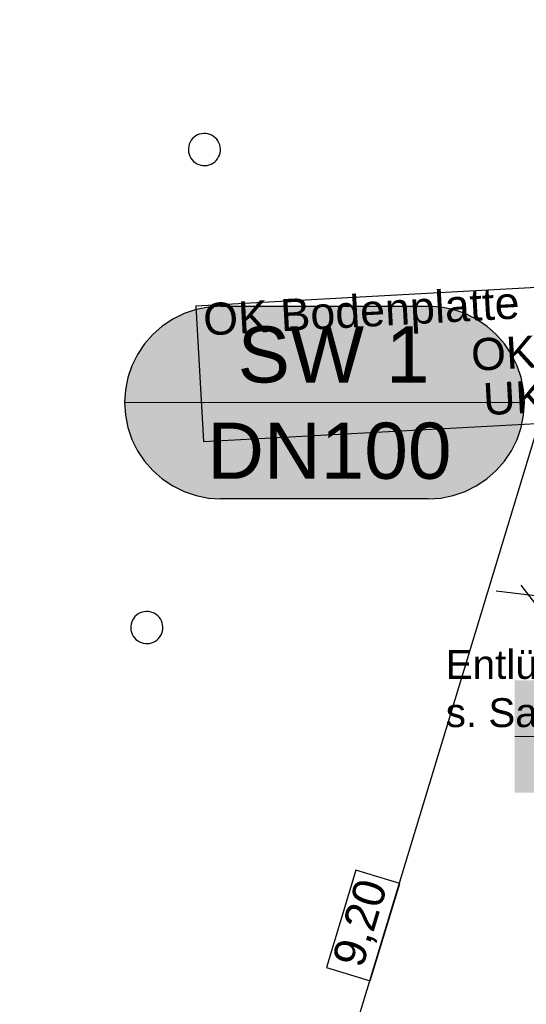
# Model space of a CAD drawing. Extents: x -779 to 790, y -208 to 633.
# Tile 152 of 232: x -50 to -18, y 294 to 355. Entities that reach past the tile are written whole.
import ezdxf
from ezdxf.lldxf.tags import DXFTag

# ---------------------------------------------------------------- set-up
doc = ezdxf.new("R2010")
doc.units = 0
doc.layers.get('0').update_dxf_attribs({"lineweight": 25})
for name, color, linetype, lineweight, true_color in [('01 Höhen im Gebäude - Basis', 7, 'Continuous', 25, 0x848484), ('01AFU Allgemein Bemaßung-A07F5V4RWF', 7, 'Continuous', 25, 0x848484), ('20 Magerbeton Bohrungen', 7, 'Continuous', 25, 0x848484), ('S_Mass', 150, 'Continuous', 25, 0x007fff)]:
    doc.layers.add(name, color=color, linetype=linetype, lineweight=lineweight, true_color=true_color)
doc.layers.add('SC_Mass', color=7, linetype='Continuous', lineweight=25)
doc.styles.get("Standard").update_dxf_attribs({"font": 'arial.ttf'})
tags = doc.linetypes.add('Wipeout_Contour-A07F5V4SWF', pattern=[1, 0, -1]).pattern_tags.tags
tags[6:7] = [DXFTag(74, 4), DXFTag(75, 0), DXFTag(340, '0'), DXFTag(46, 1.0), DXFTag(50, 0.0), DXFTag(44, 0.0), DXFTag(45, 0.0)]
tags[4:5] = [DXFTag(74, 4), DXFTag(75, 0), DXFTag(340, '0'), DXFTag(46, 1.0), DXFTag(50, 0.0), DXFTag(44, 0.0), DXFTag(45, 0.0)]

# ---------------------------------------------------------------- blocks, each defined once
blk = doc.blocks.new('Referenz-A07F5V4VWF', base_point=(-401.415, -176.34))
at = {"layer": '01 Höhen im Gebäude - Basis', "color": 0, "linetype": 'Wipeout_Contour-A07F5V4SWF', "lineweight": -2, "ltscale": 1.625}
for p, q in [((1.774, 339.835), (-38.572, 337.627)), ((-38.572, 337.627), (-38.11, 329.181)), ((-38.11, 329.181), (2.236, 331.389))]:
    blk.add_line(p, q, dxfattribs=at)
at = {"layer": '01AFU Allgemein Bemaßung-A07F5V4RWF', "color": 0, "lineweight": -2}
blk.add_line((-53.515, 210.588), (-0.124, 386.661), dxfattribs=at)
at = {"layer": '01AFU Allgemein Bemaßung-A07F5V4RWF', "color": 0, "linetype": 'Wipeout_Contour-A07F5V4SWF', "lineweight": -2, "ltscale": 1.625}
for p, q in [((-28.608, 302.476), (-30.446, 296.414)), ((-25.873, 301.647), (-28.608, 302.476)), ((-27.711, 295.585), (-25.873, 301.647)), ((-30.446, 296.414), (-27.711, 295.585))]:
    blk.add_line(p, q, dxfattribs=at)
at = {"layer": '20 Magerbeton Bohrungen', "color": 0, "lineweight": -2}
for p, q in [((-38.862, 347.961), (-38.931, 347.85)), ((-38.78, 348.063), (-38.862, 347.961)), ((-38.685, 348.153), (-38.78, 348.063)), ((-38.58, 348.23), (-38.685, 348.153)), ((-38.465, 348.293), (-38.58, 348.23)), ((-38.343, 348.34), (-38.465, 348.293)), ((-38.215, 348.371), (-38.343, 348.34)), ((-38.085, 348.385), (-38.215, 348.371)), ((-37.955, 348.381), (-38.085, 348.385)), ((-37.825, 348.361), (-37.955, 348.381)), ((-37.7, 348.324), (-37.825, 348.361)), ((-37.58, 348.271), (-37.7, 348.324)), ((-37.469, 348.203), (-37.58, 348.271)), ((-37.367, 348.121), (-37.469, 348.203)), ((-37.277, 348.026), (-37.367, 348.121)), ((-37.2, 347.92), (-37.277, 348.026)), ((-37.137, 347.805), (-37.2, 347.92)), ((-39.041, 347.476), (-39.044, 347.345)), ((-39.044, 347.345), (-39.03, 347.215)), ((-39.021, 347.605), (-39.041, 347.476)), ((-38.984, 347.73), (-39.021, 347.605)), ((-38.931, 347.85), (-38.984, 347.73)), ((-37.09, 347.683), (-37.137, 347.805)), ((-37.059, 347.556), (-37.09, 347.683)), ((-37.046, 347.426), (-37.059, 347.556)), ((-37.049, 347.295), (-37.046, 347.426)), ((-39.03, 347.215), (-39, 347.088)), ((-39, 347.088), (-38.953, 346.965)), ((-38.953, 346.965), (-38.89, 346.851)), ((-38.89, 346.851), (-38.813, 346.745)), ((-38.813, 346.745), (-38.723, 346.65)), ((-37.404, 346.617), (-37.31, 346.707)), ((-37.31, 346.707), (-37.227, 346.809)), ((-37.227, 346.809), (-37.159, 346.921)), ((-37.159, 346.921), (-37.106, 347.04)), ((-37.106, 347.04), (-37.069, 347.166)), ((-37.069, 347.166), (-37.049, 347.295)), ((-38.723, 346.65), (-38.621, 346.568)), ((-38.621, 346.568), (-38.509, 346.5)), ((-38.509, 346.5), (-38.39, 346.447)), ((-38.39, 346.447), (-38.264, 346.41)), ((-38.264, 346.41), (-38.135, 346.389)), ((-38.135, 346.389), (-38.004, 346.386)), ((-38.004, 346.386), (-37.874, 346.4)), ((-37.874, 346.4), (-37.747, 346.43)), ((-37.747, 346.43), (-37.625, 346.478)), ((-37.625, 346.478), (-37.51, 346.54)), ((-37.51, 346.54), (-37.404, 346.617)), ((-42.053, 318.504), (-42.168, 318.442)), ((-41.931, 318.551), (-42.053, 318.504)), ((-41.803, 318.582), (-41.931, 318.551)), ((-41.673, 318.596), (-41.803, 318.582)), ((-41.543, 318.593), (-41.673, 318.596)), ((-41.413, 318.572), (-41.543, 318.593)), ((-41.288, 318.535), (-41.413, 318.572)), ((-41.168, 318.482), (-41.288, 318.535)), ((-41.057, 318.414), (-41.168, 318.482)), ((-42.572, 317.942), (-42.609, 317.816)), ((-42.519, 318.061), (-42.572, 317.942)), ((-42.45, 318.173), (-42.519, 318.061)), ((-42.368, 318.275), (-42.45, 318.173)), ((-42.273, 318.365), (-42.368, 318.275)), ((-42.168, 318.442), (-42.273, 318.365)), ((-40.955, 318.332), (-41.057, 318.414)), ((-40.865, 318.237), (-40.955, 318.332)), ((-40.788, 318.131), (-40.865, 318.237)), ((-40.725, 318.016), (-40.788, 318.131)), ((-40.678, 317.894), (-40.725, 318.016)), ((-40.647, 317.767), (-40.678, 317.894)), ((-42.629, 317.687), (-42.632, 317.556)), ((-42.632, 317.556), (-42.618, 317.426)), ((-42.609, 317.816), (-42.629, 317.687)), ((-42.618, 317.426), (-42.588, 317.299)), ((-42.588, 317.299), (-42.541, 317.177)), ((-40.747, 317.132), (-40.694, 317.252)), ((-40.694, 317.252), (-40.657, 317.377)), ((-40.657, 317.377), (-40.637, 317.506)), ((-40.634, 317.637), (-40.647, 317.767)), ((-40.637, 317.506), (-40.634, 317.637)), ((-42.541, 317.177), (-42.478, 317.062)), ((-42.478, 317.062), (-42.401, 316.956)), ((-42.401, 316.956), (-42.311, 316.861)), ((-42.311, 316.861), (-42.209, 316.779)), ((-42.209, 316.779), (-42.097, 316.711)), ((-42.097, 316.711), (-41.978, 316.658)), ((-41.978, 316.658), (-41.852, 316.621)), ((-41.462, 316.611), (-41.335, 316.642)), ((-41.335, 316.642), (-41.213, 316.689)), ((-41.213, 316.689), (-41.098, 316.751)), ((-41.098, 316.751), (-40.992, 316.829)), ((-40.992, 316.829), (-40.898, 316.919)), ((-40.898, 316.919), (-40.815, 317.02)), ((-40.815, 317.02), (-40.747, 317.132)), ((-41.852, 316.621), (-41.723, 316.601)), ((-41.723, 316.601), (-41.592, 316.597)), ((-41.592, 316.597), (-41.462, 316.611))]:
    blk.add_line(p, q, dxfattribs=at)
at = {"layer": '01 Höhen im Gebäude - Basis', "color": 0, "linetype": 'ByBlock', "lineweight": -2, "ltscale": 0.21125, "char_height": 2.00026, "attachment_point": 1, "rotation": 3.13197}
for s, insert in [('{\\fArial;OK Bodenplatte -0,15 = 44,60}', (-38.172, 337.788)), ('{\\fArial;OKF -0,30 = 44,45}', (-21.482, 335.586)), ('{\\fArial;UKF -0,80 = 43,95}', (-20.734, 332.822))]:
    blk.add_mtext(s, dxfattribs=dict(at, insert=insert))
at = {"layer": '01AFU Allgemein Bemaßung-A07F5V4RWF', "color": 0, "linetype": 'ByBlock', "lineweight": -2, "ltscale": 1.625, "insert": (-30.117, 296.884), "char_height": 2.00026, "attachment_point": 1, "rotation": 73.13117}
blk.add_mtext('{\\fArial;9,20}', dxfattribs=at)
blk = doc.blocks.new('Maß-A07F5VG9WF', base_point=(-19.858, 318.45))
at = {"color": 0, "linetype": 'ByBlock', "lineweight": -2, "ltscale": 0.25}
for p, q in [((-19.858, 319.885), (-7.945, 318.45)), ((-18.336, 320.236), (-17.41, 319.056))]:
    blk.add_line(p, q, dxfattribs=at)

msp = doc.modelspace()

# ---------------------------------------------------------------- linework, layer by layer
at = {"layer": 'S_Mass'}
for p, q in [((-37.796, 337.565), (-38.566, 337.412)), ((-37.013, 337.616), (-37.796, 337.565)), ((-37.013, 337.616), (-24.101, 337.616)), ((-23.317, 337.565), (-24.101, 337.616)), ((-22.548, 337.412), (-23.317, 337.565)), ((-39.309, 337.16), (-40.013, 336.813)), ((-38.566, 337.412), (-39.309, 337.16)), ((-21.805, 337.16), (-22.548, 337.412)), ((-21.101, 336.813), (-21.805, 337.16)), ((-40.665, 336.377), (-41.255, 335.859)), ((-40.013, 336.813), (-40.665, 336.377)), ((-20.448, 336.377), (-21.101, 336.813)), ((-19.858, 335.859), (-20.448, 336.377)), ((-41.255, 335.859), (-41.773, 335.269)), ((-19.341, 335.269), (-19.858, 335.859)), ((-41.773, 335.269), (-42.209, 334.616)), ((-18.904, 334.616), (-19.341, 335.269)), ((-42.209, 334.616), (-42.556, 333.913)), ((-18.557, 333.913), (-18.904, 334.616)), ((-42.556, 333.913), (-42.808, 333.169)), ((-18.305, 333.169), (-18.557, 333.913)), ((-42.808, 333.169), (-42.961, 332.4)), ((-18.152, 332.4), (-18.305, 333.169)), ((-42.961, 332.4), (-43.013, 331.616)), ((-18.101, 331.616), (-18.152, 332.4)), ((-43.013, 331.616), (-42.961, 330.833)), ((-18.152, 330.833), (-18.101, 331.616)), ((-42.961, 330.833), (-42.808, 330.064)), ((-18.305, 330.064), (-18.152, 330.833)), ((-42.808, 330.064), (-42.556, 329.32)), ((-18.557, 329.32), (-18.305, 330.064)), ((-42.556, 329.32), (-42.209, 328.616)), ((-18.904, 328.616), (-18.557, 329.32)), ((-42.209, 328.616), (-41.773, 327.964)), ((-19.341, 327.964), (-18.904, 328.616)), ((-41.773, 327.964), (-41.255, 327.374)), ((-19.858, 327.374), (-19.341, 327.964)), ((-41.255, 327.374), (-40.665, 326.856)), ((-20.448, 326.856), (-19.858, 327.374)), ((-40.665, 326.856), (-40.013, 326.42)), ((-21.101, 326.42), (-20.448, 326.856)), ((-40.013, 326.42), (-39.309, 326.073)), ((-39.309, 326.073), (-38.566, 325.821)), ((-22.548, 325.821), (-21.805, 326.073)), ((-21.805, 326.073), (-21.101, 326.42)), ((-38.566, 325.821), (-37.796, 325.668)), ((-37.796, 325.668), (-37.013, 325.616)), ((-24.101, 325.616), (-37.013, 325.616)), ((-24.101, 325.616), (-23.317, 325.668)), ((-23.317, 325.668), (-22.548, 325.821))]:
    msp.add_line(p, q, dxfattribs=at)
at = {"layer": 'S_Mass', "lineweight": 18}
for p, q in [((-43.013, 331.616), (-18.101, 331.616)), ((-18.704, 310.814), (-4.87, 310.814))]:
    msp.add_line(p, q, dxfattribs=at)
at = {"layer": 'S_Mass', "color": 7, "true_color": 0xfefefe}
for points in [[(-38.396, 337.455), (-22.717, 337.455), (-38.055, 337.525)], [(-38.055, 337.525), (-23.059, 337.525), (-37.709, 337.576)], [(-22.717, 337.455), (-38.055, 337.525), (-23.059, 337.525)], [(-37.709, 337.576), (-23.404, 337.576), (-37.362, 337.606)], [(-23.059, 337.525), (-37.709, 337.576), (-23.404, 337.576)], [(-37.362, 337.606), (-23.752, 337.606), (-37.013, 337.616)], [(-23.404, 337.576), (-37.362, 337.606), (-23.752, 337.606)], [(-23.752, 337.606), (-37.013, 337.616), (-24.101, 337.616)], [(-40.013, 336.813), (-21.101, 336.813), (-39.705, 336.978)], [(-39.705, 336.978), (-21.408, 336.978), (-39.389, 337.126)], [(-21.101, 336.813), (-39.705, 336.978), (-21.408, 336.978)], [(-39.389, 337.126), (-21.724, 337.126), (-39.065, 337.255)], [(-21.408, 336.978), (-39.389, 337.126), (-21.724, 337.126)], [(-39.065, 337.255), (-22.049, 337.255), (-38.733, 337.364)], [(-21.724, 337.126), (-39.065, 337.255), (-22.049, 337.255)], [(-38.733, 337.364), (-22.38, 337.364), (-38.396, 337.455)], [(-22.049, 337.255), (-38.733, 337.364), (-22.38, 337.364)], [(-22.38, 337.364), (-38.396, 337.455), (-22.717, 337.455)], [(-40.869, 336.213), (-20.244, 336.213), (-40.596, 336.429)], [(-40.596, 336.429), (-20.518, 336.429), (-40.31, 336.629)], [(-20.244, 336.213), (-40.596, 336.429), (-20.518, 336.429)], [(-40.31, 336.629), (-20.804, 336.629), (-40.013, 336.813)], [(-20.518, 336.429), (-40.31, 336.629), (-20.804, 336.629)], [(-20.804, 336.629), (-40.013, 336.813), (-21.101, 336.813)], [(-41.609, 335.473), (-19.504, 335.473), (-41.377, 335.734)], [(-41.377, 335.734), (-19.736, 335.734), (-41.13, 335.981)], [(-19.504, 335.473), (-41.377, 335.734), (-19.736, 335.734)], [(-41.13, 335.981), (-19.983, 335.981), (-40.869, 336.213)], [(-19.736, 335.734), (-41.13, 335.981), (-19.983, 335.981)], [(-19.983, 335.981), (-40.869, 336.213), (-20.244, 336.213)], [(-42.026, 334.913), (-19.088, 334.913), (-41.825, 335.199)], [(-41.825, 335.199), (-19.288, 335.199), (-41.609, 335.473)], [(-19.088, 334.913), (-41.825, 335.199), (-19.288, 335.199)], [(-19.288, 335.199), (-41.609, 335.473), (-19.504, 335.473)], [(-42.374, 334.309), (-18.739, 334.309), (-42.209, 334.616)], [(-42.209, 334.616), (-18.904, 334.616), (-42.026, 334.913)], [(-18.739, 334.309), (-42.209, 334.616), (-18.904, 334.616)], [(-18.904, 334.616), (-42.026, 334.913), (-19.088, 334.913)], [(-42.651, 333.669), (-18.462, 333.669), (-42.522, 333.993)], [(-42.522, 333.993), (-18.591, 333.993), (-42.374, 334.309)], [(-18.462, 333.669), (-42.522, 333.993), (-18.591, 333.993)], [(-18.591, 333.993), (-42.374, 334.309), (-18.739, 334.309)], [(-42.851, 333), (-18.262, 333), (-42.761, 333.337)], [(-42.761, 333.337), (-18.353, 333.337), (-42.651, 333.669)], [(-18.262, 333), (-42.761, 333.337), (-18.353, 333.337)], [(-42.761, 333.337), (-18.353, 333.337), (-42.761, 333.337)], [(-18.353, 333.337), (-42.761, 333.337), (-18.353, 333.337)], [(-18.353, 333.337), (-42.651, 333.669), (-18.462, 333.669)], [(-42.972, 332.313), (-18.141, 332.313), (-42.922, 332.658)], [(-42.922, 332.658), (-18.192, 332.658), (-42.851, 333)], [(-18.141, 332.313), (-42.922, 332.658), (-18.192, 332.658)], [(-42.922, 332.658), (-18.192, 332.658), (-42.922, 332.658)], [(-18.192, 332.658), (-42.922, 332.658), (-18.192, 332.658)], [(-18.192, 332.658), (-42.851, 333), (-18.262, 333)], [(-42.851, 333), (-18.262, 333), (-42.851, 333)], [(-18.262, 333), (-42.851, 333), (-18.262, 333)], [(-43.013, 331.616), (-18.101, 331.616), (-43.003, 331.965)], [(-43.003, 331.965), (-18.111, 331.965), (-42.972, 332.313)], [(-18.101, 331.616), (-43.003, 331.965), (-18.111, 331.965)], [(-43.003, 331.965), (-18.111, 331.965), (-43.003, 331.965)], [(-18.111, 331.965), (-43.003, 331.965), (-18.111, 331.965)], [(-18.111, 331.965), (-42.972, 332.313), (-18.141, 332.313)], [(-43.003, 331.268), (-18.111, 331.268), (-43.013, 331.616)], [(-18.111, 331.268), (-43.013, 331.616), (-18.101, 331.616)], [(-42.972, 330.92), (-18.141, 330.92), (-43.003, 331.268)], [(-18.141, 330.92), (-43.003, 331.268), (-18.111, 331.268)], [(-43.003, 331.268), (-18.111, 331.268), (-43.003, 331.268)], [(-18.111, 331.268), (-43.003, 331.268), (-18.111, 331.268)], [(-42.922, 330.575), (-18.192, 330.575), (-42.972, 330.92)], [(-18.192, 330.575), (-42.972, 330.92), (-18.141, 330.92)], [(-42.972, 330.92), (-18.141, 330.92), (-42.972, 330.92)], [(-18.141, 330.92), (-42.972, 330.92), (-18.141, 330.92)], [(-42.851, 330.233), (-18.262, 330.233), (-42.922, 330.575)], [(-18.262, 330.233), (-42.922, 330.575), (-18.192, 330.575)], [(-42.761, 329.896), (-18.353, 329.896), (-42.851, 330.233)], [(-18.353, 329.896), (-42.851, 330.233), (-18.262, 330.233)], [(-42.851, 330.233), (-18.262, 330.233), (-42.851, 330.233)], [(-18.262, 330.233), (-42.851, 330.233), (-18.262, 330.233)], [(-42.651, 329.564), (-18.462, 329.564), (-42.761, 329.896)], [(-18.462, 329.564), (-42.761, 329.896), (-18.353, 329.896)], [(-42.522, 329.24), (-18.591, 329.24), (-42.651, 329.564)], [(-18.591, 329.24), (-42.651, 329.564), (-18.462, 329.564)], [(-42.651, 329.564), (-18.462, 329.564), (-42.651, 329.564)], [(-18.462, 329.564), (-42.651, 329.564), (-18.462, 329.564)], [(-42.374, 328.924), (-18.739, 328.924), (-42.522, 329.24)], [(-18.739, 328.924), (-42.522, 329.24), (-18.591, 329.24)], [(-42.209, 328.616), (-18.904, 328.616), (-42.374, 328.924)], [(-18.904, 328.616), (-42.374, 328.924), (-18.739, 328.924)], [(-42.026, 328.319), (-19.088, 328.319), (-42.209, 328.616)], [(-19.088, 328.319), (-42.209, 328.616), (-18.904, 328.616)], [(-42.209, 328.616), (-18.904, 328.616), (-42.209, 328.616)], [(-18.904, 328.616), (-42.209, 328.616), (-18.904, 328.616)], [(-41.825, 328.033), (-19.288, 328.033), (-42.026, 328.319)], [(-19.288, 328.033), (-42.026, 328.319), (-19.088, 328.319)], [(-41.609, 327.76), (-19.504, 327.76), (-41.825, 328.033)], [(-19.504, 327.76), (-41.825, 328.033), (-19.288, 328.033)], [(-41.377, 327.499), (-19.736, 327.499), (-41.609, 327.76)], [(-19.736, 327.499), (-41.609, 327.76), (-19.504, 327.76)], [(-41.13, 327.252), (-19.983, 327.252), (-41.377, 327.499)], [(-19.983, 327.252), (-41.377, 327.499), (-19.736, 327.499)], [(-40.869, 327.02), (-20.244, 327.02), (-41.13, 327.252)], [(-20.244, 327.02), (-41.13, 327.252), (-19.983, 327.252)], [(-40.596, 326.804), (-20.518, 326.804), (-40.869, 327.02)], [(-20.518, 326.804), (-40.869, 327.02), (-20.244, 327.02)], [(-40.31, 326.603), (-20.804, 326.603), (-40.596, 326.804)], [(-20.804, 326.603), (-40.596, 326.804), (-20.518, 326.804)], [(-40.013, 326.42), (-21.101, 326.42), (-40.31, 326.603)], [(-21.101, 326.42), (-40.31, 326.603), (-20.804, 326.603)], [(-39.705, 326.255), (-21.408, 326.255), (-40.013, 326.42)], [(-21.408, 326.255), (-40.013, 326.42), (-21.101, 326.42)], [(-39.389, 326.107), (-21.724, 326.107), (-39.705, 326.255)], [(-21.724, 326.107), (-39.705, 326.255), (-21.408, 326.255)], [(-39.065, 325.978), (-22.049, 325.978), (-39.389, 326.107)], [(-22.049, 325.978), (-39.389, 326.107), (-21.724, 326.107)], [(-38.733, 325.868), (-22.38, 325.868), (-39.065, 325.978)], [(-22.38, 325.868), (-39.065, 325.978), (-22.049, 325.978)], [(-38.396, 325.778), (-22.717, 325.778), (-38.733, 325.868)], [(-22.717, 325.778), (-38.733, 325.868), (-22.38, 325.868)], [(-38.055, 325.708), (-23.059, 325.708), (-38.396, 325.778)], [(-23.059, 325.708), (-38.396, 325.778), (-22.717, 325.778)], [(-37.709, 325.657), (-23.404, 325.657), (-38.055, 325.708)], [(-23.404, 325.657), (-38.055, 325.708), (-23.059, 325.708)], [(-37.362, 325.627), (-23.752, 325.627), (-37.709, 325.657)], [(-23.752, 325.627), (-37.709, 325.657), (-23.404, 325.657)], [(-37.013, 325.616), (-24.101, 325.616), (-37.362, 325.627)], [(-24.101, 325.616), (-37.362, 325.627), (-23.752, 325.627)]]:
    msp.add_solid(points, dxfattribs=at)
at = {"layer": 'S_Mass', "color": 7, "true_color": 0xffffff}
for points in [[(-18.704, 307.314), (-4.87, 307.314), (-18.704, 314.314)], [(-4.87, 307.314), (-18.704, 314.314), (-4.87, 314.314)]]:
    msp.add_solid(points, dxfattribs=at)

# ---------------------------------------------------------------- block references
at = {"color": 8, "lineweight": 25, "ltscale": 12.5, "true_color": 0x808080}
msp.add_blockref('Referenz-A07F5V4VWF', (-401.415, -176.34), dxfattribs=at)
at = {"layer": 'S_Mass', "ltscale": 0.25}
msp.add_blockref('Maß-A07F5VG9WF', (-19.858, 318.45), dxfattribs=at)

# ---------------------------------------------------------------- texts
at = {"layer": 'S_Mass', "char_height": 3.5, "attachment_point": 1}
for s, insert in [('{\\fArial;SW 1}', (-35.971, 336.366)), ('{\\fArial;DN100}', (-37.861, 330.366))]:
    msp.add_mtext(s, dxfattribs=dict(at, insert=insert))
at = {"layer": 'SC_Mass', "ltscale": 0.25, "char_height": 1.8, "attachment_point": 1}
for s, insert in [('{\\fArial;Entlüftung ü.Dach}', (-23.006, 316.198)), ('{\\fArial;s. Sanitär}', (-23.006, 313.192))]:
    msp.add_mtext(s, dxfattribs=dict(at, insert=insert))

doc.saveas('drawing.dxf')
